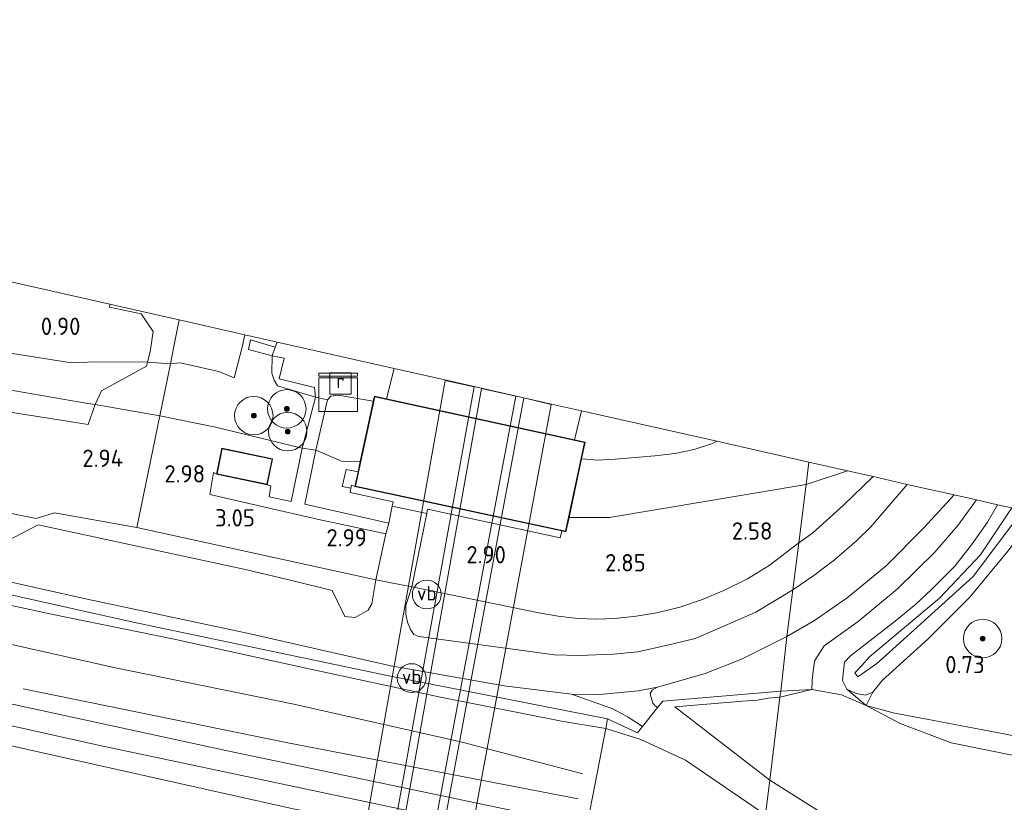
# Model space of a CAD drawing. Extents: x 126429 to 133038, y 413091 to 414846.
# Tile 156 of 256: x 129047 to 129149, y 413970 to 414051. Entities that reach past the tile are written whole.
import ezdxf
from ezdxf.enums import TextEntityAlignment as Align
from ezdxf.lldxf.tags import DXFTag

# ---------------------------------------------------------------- set-up
doc = ezdxf.new("R2010")
doc.units = 0
for name, color, linetype, lineweight in [('B-ME-BC-BETONVORM-GV', 50, 'Continuous', 18), ('B-ME-GR-BOOM-S', 90, 'Continuous', 25), ('B-ME-GR-GRAS-GV', 60, 'Continuous', 13), ('B-ME-GW-TALUD_KRUIN-G', 90, 'Continuous', 18), ('B-ME-GW-TALUD_TEEN-G', 90, 'Continuous', 18), ('B-ME-IE-MEUBILAIR_WEGMEUBILAIR-S', 7, 'Continuous', 25), ('B-ME-IE-TERREINAFSCHEIDING_DOORGANG-G', 210, 'Continuous', 18), ('B-ME-IE-TERREINAFSCHEIDING_KUNSTMATIG_HEKWERK-G', 20, 'IE-TERREINAFSCHEIDING-KUNSTMATIG', 18), ('B-ME-KG-GRENS_OPNAME-G', 210, 'KG-OPNAME', 18), ('B-ME-KG-KADASTRAAL_DAKRAND-G', 170, 'Continuous', 18), ('B-ME-KW-KUNSTWERK_DUIKER-GV', 170, 'Continuous', 18), ('B-ME-OG-BEBOUWING_NUTSGEBOUW-GV', 7, 'Continuous', 18), ('B-ME-OG-BEBOUWING_TRAP-GV', 7, 'Continuous', 18), ('B-ME-OG-BREUKLIJN-G', 7, 'Continuous', 18), ('B-ME-OG-HOOGTELIJN-G', 7, 'Continuous', 18), ('B-ME-OG-HOOGTEPUNT-S', 7, 'Continuous', 25), ('B-ME-OG-TERREIN_GROEN-GV', 7, 'Continuous', 18), ('B-ME-OG-TERREIN_GROEN_TUIN-GV', 7, 'Continuous', 18), ('B-ME-OG-WATER_SLOOT-G', 120, 'Continuous', 18), ('B-ME-OG-WATER_SLOOT-GV', 120, 'Continuous', 18), ('B-ME-RI-GWA_RIOOLPUT-S', 30, 'Continuous', 25), ('B-ME-VH-ONVERHARD-GV', 252, 'Continuous', 18), ('B-ME-VH-VERHARDING_BETON-GV', 252, 'Continuous', 18), ('B-ME-VH-VERHARDING_STRAATBAKSTEEN-GV', 252, 'Continuous', 18), ('B-ME-VH-VERHARDING_TEGEL-GV', 252, 'Continuous', 18), ('B-ME-VW-VERKEERSTEKEN_DRAAGCONSTRUCTIE-S', 7, 'Continuous', 25), ('B-ME-WH-WINTERBED-G', 150, 'WH-WINTERBED', 18)]:
    doc.layers.add(name, color=color, linetype=linetype, lineweight=lineweight)
doc.styles.add('NLCS-ISO', font='NLCS-ISO.ttf')
doc.styles.add('NLCS-ISO-ANNOTATIVE-T18', font='NLCS-ISO.ttf', dxfattribs={"height": 1.8})
doc.styles.get("Standard").update_dxf_attribs({"font": 'arial.ttf'})
doc.linetypes.add('IE-TERREINAFSCHEIDING-KUNSTMATIG', pattern='A,4,[82,NLCS.SHX,S=0.75,R=90,X=0,Y=0],4,-2', length=10)
tags = doc.linetypes.add('KG-OPNAME', pattern='A,5.5,-2,["O",Standard,S=1.8,R=0,X=-0.5,Y=-0.9],-2,5.5,-2,[5,NLCS.SHX,S=0.75,R=0,X=0,Y=0],-2', length=19).pattern_tags.tags
tags[6] = DXFTag(74, 10)
tags = doc.linetypes.add('WH-WINTERBED', pattern='A,6,-3.5,["WB",Standard,S=1.8,R=0,X=-1.5,Y=-0.9],-3.5,6,-3.5,6,-3.5,6,-3.5,6,-3.5', length=51).pattern_tags.tags
tags[6] = DXFTag(74, 10)

# ---------------------------------------------------------------- blocks, each defined once
blk = doc.blocks.new('SAL-HOOGTELABEL-SO')
at = {"color": 0, "linetype": 'ByBlock', "lineweight": -2, "style": 'NLCS-ISO-ANNOTATIVE-T18'}
blk.add_attdef('HOOGTE', text='', height=1.8, dxfattribs=at).set_placement((2.79, 0), align=Align.RIGHT)
blk = doc.blocks.new('SGR-BOOM_01-SO')
at = {"linetype": 'ByBlock', "lineweight": 18}
h = blk.add_hatch(color=0, dxfattribs=at)
h.dxf.hatch_style = 1
edge = h.paths.add_edge_path()
edge.add_arc((0, 0), 0.25, 0, 360)
at = {"color": 0, "linetype": 'ByBlock', "lineweight": 18}
for radius in [2, 0.25]:
    blk.add_circle((0, 0), radius, dxfattribs=at)
blk = doc.blocks.new('SKL-DATA_KAST-SO')
at = {"color": 0, "linetype": 'ByBlock', "lineweight": 18}
for points in [[(-2, 2), (2, 2), (2, 1.68), (-2, 1.68)], [(-2, 1.52), (2, 1.52), (2, -2), (-2, -2)]]:
    blk.add_lwpolyline(points, close=True, dxfattribs=at)
blk = doc.blocks.new('SRI-PUT_INSPECTIEPUT_RIOOLPUT-SO')
at = {"color": 0, "linetype": 'ByBlock', "lineweight": 18}
blk.add_lwpolyline([(-1.12, -1.12), (1.12, -1.12), (1.12, 1.12), (-1.12, 1.12)], close=True, dxfattribs=at)
at = {"color": 0, "linetype": 'ByBlock', "lineweight": 18, "style": 'NLCS-ISO'}
blk.add_text('r', height=1.5, dxfattribs=at).set_placement((0, 0.28), align=Align.MIDDLE_CENTER)
blk = doc.blocks.new('SIE-WEG_PAAL_VERKEERSBORD-SO')
at = {"color": 0, "linetype": 'ByBlock', "lineweight": 18}
blk.add_circle((0, 0), 1.5, dxfattribs=at)
at = {"color": 0, "linetype": 'ByBlock', "lineweight": 18, "style": 'NLCS-ISO'}
blk.add_text('vb', height=1.5, dxfattribs=at).set_placement((0, 0.13), align=Align.MIDDLE_CENTER)

msp = doc.modelspace()

# ---------------------------------------------------------------- linework, layer by layer
at = {"layer": 'B-ME-BC-BETONVORM-GV'}
msp.add_polyline3d([(129081.502, 414002.723, 3.212), (129103.018, 413998.107, 2.888), (129102.833, 413997.379, 3.071), (129089.055, 414000.339, 3.084), (129088.966, 413999.904, 3.074), (129085.376, 414000.658, 3.121), (129085.462, 414001.114, 3.121), (129080.991, 414002.105, 3.121), (129081.092, 414002.527, 3.121), (129081.136, 414002.835, 3.121)], close=True, dxfattribs=at)
at = {"layer": 'B-ME-GR-GRAS-GV'}
for points in [[(129062.665, 414017.261, 1.334), (129062.312, 414015.478, 1.634), (129059.948, 414015.628, 1.53), (129060.206, 414016.705, 1.386), (129060.537, 414018.815, 1.249), (129059.285, 414020.665, 1.249), (129055.989, 414021.366, 1.211), (129056.025, 414021.65, 1.207), (129061.227, 414020.476, 1.354), (129063.234, 414020.022, 1.228)], [(129069.788, 414017.18, 1.171), (129068.961, 414014.02, 1.334), (129067.351, 414014.661, 1.471), (129063.325, 414015.563, 1.646), (129062.312, 414015.478, 1.634), (129062.665, 414017.261, 1.334), (129063.234, 414020.022, 1.228), (129070.051, 414018.484, 1.147)], [(129070.051, 414018.484, 1.147), (129073.406, 414017.727, -0.093), (129073.201, 414017.19, -0.093), (129070.65, 414017.959, 1.034), (129070.438, 414016.967, 1.096), (129072.914, 414016.308, -0.092), (129072.866, 414014.484, -0.004), (129073.109, 414013.779, 0.009), (129073.465, 414013.189, 0.009), (129077.408, 414011.999, -0.004), (129076.034, 414006.705, 3.059), (129067.011, 414008.865, 2.986), (129061.233, 414010.053, 2.984), (129062.312, 414015.478, 1.634), (129063.325, 414015.563, 1.646), (129067.351, 414014.661, 1.471), (129068.961, 414014.02, 1.334), (129069.788, 414017.18, 1.171)], [(129077.294, 414013.015, -0.104), (129077.408, 414011.999, -0.004), (129073.465, 414013.189, 0.009), (129073.109, 414013.779, 0.009), (129072.866, 414014.484, -0.004), (129072.914, 414016.308, -0.092), (129074.134, 414016.04, -0.104), (129073.621, 414013.896, -0.117)], [(129034.247, 414012.254, 3.088), (129053.751, 414009.153, 2.999), (129054.503, 414011.219, 2.849), (129061.233, 414010.053, 2.984), (129058.828, 413998.451, 2.996), (129050.262, 413999.988, 2.841), (129048.372, 413999.396, 2.863), (129009.864, 414007.134, 2.971), (129011.56, 414014.576, 2.925), (129013.743, 414015.374, 2.819)], [(129062.312, 414015.478, 1.634), (129061.233, 414010.053, 2.984), (129054.503, 414011.219, 2.849), (129055.168, 414012.669, 2.474), (129059.849, 414015.211, 1.586), (129059.948, 414015.628, 1.53)], [(129083.261, 414010.879, 0.056), (129082.057, 414005.296, 3.182), (129080.097, 414005.336, 2.934), (129077.425, 414006.496, 3.121), (129078.64, 414011.709, -0.004), (129079.008, 414012.112, -0.017), (129079.759, 414012.207, -0.042), (129083.412, 414011.578, -0.098)], [(129076.034, 414006.705, 3.059), (129074.878, 414001.151, 3.109), (129072.597, 414001.652, 3.109), (129072.773, 414002.769, 3.109), (129072.374, 414002.881, 3.108), (129072.94, 414005.592, 3.108), (129067.671, 414006.693, 3.108), (129067.105, 414003.982, 3.1085), (129066.784, 414004.166, 3.046), (129066.408, 414001.863, 3.009), (129077.575, 413999.323, 3.034), (129084.716, 413997.798, 3.034), (129083.681, 413993.019, 2.896), (129058.828, 413998.451, 2.996), (129061.233, 414010.053, 2.984), (129067.011, 414008.865, 2.986)], [(129104.904, 413963.889, 6.486), (129104.805, 413963.405, 6.329), (129075.069, 413969.212, 6.135), (129038.442, 413977.398, 6.242), (129018.051, 413982.019, 6.135), (128997.961, 413985.822, 5.99), (128959.862, 413993.602, 6.209), (128926.09, 414001.103, 6.263), (128916.202, 414003.289, 6.334), (128916.335, 414004.098, 6.471), (128917.157, 414008.17, 6.521), (128941.42, 414003.478, 6.327), (128965.87, 413998.262, 6.002), (128992.554, 413991.737, 6.203), (129018.259, 413985.909, 6.104), (129043.127, 413980.664, 6.206), (129068.065, 413975.283, 6.096), (129105.628, 413967.42, 6.479), (129105.482, 413966.711, 6.575), (129105.172, 413965.194, 6.527)], [(129009.864, 414007.134, 2.971), (129048.372, 413999.396, 2.863), (129050.262, 413999.988, 2.841), (129058.828, 413998.451, 2.996), (129083.681, 413993.019, 2.896), (129083.272, 413990.499, 2.821), (129082.888, 413989.848, 2.834), (129081.525, 413989.1, 2.809), (129080.453, 413989.186, 2.821), (129079.141, 413991.891, 2.696), (129075.217, 413992.873, 2.621), (129070.278, 413994.055, 2.659), (129048.585, 413998.717, 2.634), (129044.415, 413996.577, 2.684), (129030.488, 413999.775, 2.821), (129006.309, 414005.062, 3.009), (129005.645, 414005.209, 3.023), (129004.031, 414006.792, 3.069), (129004.58, 414008.527, 2.994), (129008.446, 414007.715, 2.982)], [(129082.057, 414005.296, 3.182), (129081.829, 414004.242, 3.194), (129080.592, 414004.473, 3.121), (129080.168, 414002.716, 3.121), (129081.092, 414002.527, 3.121), (129080.991, 414002.105, 3.121), (129085.462, 414001.114, 3.121), (129085.376, 414000.658, 3.121), (129085.041, 413998.902, 3.121), (129076.281, 414000.862, 3.121), (129077.425, 414006.496, 3.121), (129080.097, 414005.336, 2.934)], [(129129.107, 413997.9, 2.24), (129127.658, 413996.848, 2.288), (129128.4, 414002.905, 2.28), (129132.697, 414004.342, 2.09), (129135.369, 414003.739, 2.039), (129132.274, 414000.733, 2.142)], [(129128.4, 414002.905, 2.28), (129127.658, 413996.848, 2.288), (129124.558, 413994.511, 2.559), (129122.322, 413993.125, 2.602), (129119.839, 413991.895, 2.678), (129117.547, 413990.944, 2.722), (129115.273, 413990.157, 2.748), (129112.88, 413989.57, 2.774), (129110.75, 413989.238, 2.806), (129108.534, 413988.985, 2.854), (129106.643, 413988.909, 2.898), (129104.678, 413989.005, 2.948), (129102.631, 413989.228, 2.962), (129100.621, 413989.565, 2.976), (129087.421, 413992.287, 2.909), (129088.966, 413999.904, 3.074), (129089.055, 414000.339, 3.084), (129102.833, 413997.379, 3.071), (129103.018, 413998.107, 2.888), (129103.442, 413998.016, 2.882), (129103.767, 413999.481, 2.882), (129107.957, 413999.485, 2.876)], [(129129.203, 413993.458, 2.484), (129127.023, 413991.955, 2.546), (129127.658, 413996.848, 2.288), (129129.107, 413997.9, 2.24), (129132.274, 414000.733, 2.142), (129135.369, 414003.739, 2.039), (129138.931, 414002.934, 2.239), (129135.147, 413998.524, 2.409), (129133.673, 413997.093, 2.434), (129131.371, 413995.099, 2.446)], [(129129.015, 413981.61, 2.07), (129125.769, 413981.436, 2.327), (129126.396, 413987.105, 2.643), (129129.281, 413988.795, 2.68), (129132.687, 413991.148, 2.593), (129136.748, 413994.461, 2.48), (129140.658, 413998.411, 2.343), (129143.808, 414001.834, 2.13), (129146.112, 414001.314, 2.043), (129144.187, 413998.65, 2.236), (129141.798, 413995.901, 2.316), (129137.906, 413992.074, 2.275), (129133.832, 413988.694, 2.251), (129130.287, 413986.135, 2.347), (129129.308, 413984.622, 2.331), (129129.162, 413983.818, 2.323), (129129.097, 413983.216, 2.308), (129129.026, 413982.56, 2.225)], [(129132.645, 413981.632, 0.979), (129134.671, 413979.941, 1.212), (129132.095, 413981.066, 1.382), (129129.015, 413981.61, 2.07), (129129.026, 413982.56, 2.225), (129129.097, 413983.216, 2.308), (129129.162, 413983.818, 2.323), (129129.308, 413984.622, 2.331), (129130.287, 413986.135, 2.347), (129133.832, 413988.694, 2.251), (129137.906, 413992.074, 2.275), (129141.798, 413995.901, 2.316), (129144.187, 413998.65, 2.236), (129146.112, 414001.314, 2.043), (129148.313, 414000.817, 0.927), (129147.281, 413999, 0.955), (129145.603, 413996.651, 0.963), (129143.855, 413994.429, 0.963), (129141.44, 413992, 0.967), (129139.804, 413990.486, 0.971), (129137.653, 413988.729, 0.971), (129134.706, 413986.414, 0.971), (129133.036, 413985.102, 0.971), (129132.401, 413984.451, 0.975), (129132.3, 413983.559, 0.979), (129132.202, 413982.535, 0.979)], [(129123.173, 413989.634, 2.659), (129119.377, 413987.996, 2.684), (129116.864, 413986.924, 2.746), (129114.464, 413986.308, 2.759), (129110.913, 413985.538, 2.784), (129108.363, 413985.274, 2.796), (129104.797, 413985.153, 2.746), (129102.256, 413985.208, 2.759), (129095.884, 413986.064, 2.734), (129088.154, 413987.118, 2.834), (129087.64, 413987.343, 2.809), (129087.273, 413987.843, 2.809), (129086.973, 413988.604, 2.846), (129086.809, 413989.435, 2.809), (129086.804, 413990.347, 2.784), (129087.421, 413992.287, 2.909), (129100.621, 413989.565, 2.976), (129102.631, 413989.228, 2.962), (129104.678, 413989.005, 2.948), (129106.643, 413988.909, 2.898), (129108.534, 413988.985, 2.854), (129110.75, 413989.238, 2.806), (129112.88, 413989.57, 2.774), (129115.273, 413990.157, 2.748), (129117.547, 413990.944, 2.722), (129119.839, 413991.895, 2.678), (129122.322, 413993.125, 2.602), (129124.558, 413994.511, 2.559), (129127.658, 413996.848, 2.288), (129127.023, 413991.955, 2.546)], [(129113.502, 413980.402, 3.091), (129112.973, 413979.732, 3.041), (129112.693, 413979.937, 3.03), (129112.487, 413980.175, 2.98), (129112.267, 413980.892, 2.93), (129112.208, 413981.233, 2.905), (129112.389, 413981.553, 2.868), (129112.946, 413981.864, 2.905), (129117.917, 413983.268, 2.843), (129121.635, 413984.722, 2.805), (129126.396, 413987.105, 2.643), (129125.769, 413981.436, 2.327)], [(129114.762, 413979.822, 3.247), (129124.635, 413972.182, 4.511), (129124.574, 413971.682, 4.507), (129124.194, 413968.58, 4.705), (129115.882, 413974.279, 3.505), (129111.235, 413976.408, 3.28), (129107.604, 413977.558, 3.279), (129107.758, 413978.55, 3.154), (129110.889, 413977.091, 3.284), (129111.413, 413977.755, 3.124), (129112.973, 413979.732, 3.041), (129113.502, 413980.402, 3.091), (129125.769, 413981.436, 2.327), (129125.69, 413980.796, 2.373), (129124.48, 413980.693, 2.679), (129123.352, 413980.486, 2.855), (129121.789, 413980.398, 3.033), (129120.578, 413980.294, 3.075)], [(129129.015, 413981.61, 2.07), (129125.69, 413980.796, 2.373), (129125.769, 413981.436, 2.327)], [(129133.607, 413981.178, 0.971), (129134.582, 413981.036, 0.955), (129135.341, 413981.324, 0.943), (129134.671, 413979.941, 1.212), (129132.645, 413981.632, 0.979)], [(129125.69, 413980.796, 2.373), (129124.635, 413972.182, 4.511), (129114.762, 413979.822, 3.247), (129120.578, 413980.294, 3.075), (129121.789, 413980.398, 3.033), (129123.352, 413980.486, 2.855), (129124.48, 413980.693, 2.679)], [(129374.647, 413933.818, 1.37), (129374.298, 413932.081, 1.417), (129339.747, 413938.75, 1.382), (129304.127, 413945.347, 1.172), (129273.868, 413951.219, 1.212), (129244.287, 413955.922, 1.252), (129218.699, 413960.861, 1.193), (129192.823, 413966.368, 1.133), (129168.197, 413971.075, 1.173), (129143.49, 413976.056, 1.212), (129138.203, 413978.059, 1.157), (129134.671, 413979.941, 1.212), (129137.444, 413979.172, 1.105), (129140.95, 413978.514, 1.014), (129148.954, 413977.001, 1.153), (129164.496, 413973.922, 1.006), (129181.751, 413970.61, 0.919), (129199.474, 413967.243, 1.062), (129208.733, 413965.451, 1.093), (129231.003, 413961.235, 1.121), (129259.562, 413955.683, 1.113), (129287.677, 413950.326, 1.097), (129315.89, 413944.927, 1.101), (129343.637, 413939.666, 1.283)], [(129124.194, 413968.58, 4.705), (129123.599, 413963.727, 6.394), (129105.628, 413967.42, 6.479), (129106.482, 413971.822, 5.154), (129107.604, 413977.558, 3.279), (129111.235, 413976.408, 3.28), (129115.882, 413974.279, 3.505)]]:
    msp.add_polyline3d(points, close=True, dxfattribs=at)
for points in [[(129149.571, 413996.187, 0.876), (129145.435, 413991.195, 0.876), (129141.1, 413986.865, 0.975), (129136.313, 413982.544, 0.931), (129135.341, 413981.324, 0.943), (129134.582, 413981.036, 0.955), (129133.607, 413981.178, 0.971), (129132.645, 413981.632, 0.979), (129132.202, 413982.535, 0.979), (129132.3, 413983.559, 0.979), (129132.401, 413984.451, 0.975), (129133.036, 413985.102, 0.971), (129134.706, 413986.414, 0.971), (129137.653, 413988.729, 0.971), (129139.804, 413990.486, 0.971), (129141.44, 413992, 0.967), (129143.855, 413994.429, 0.963), (129145.603, 413996.651, 0.963), (129147.281, 413999, 0.955), (129148.313, 414000.817, 0.927), (129149.798, 414000.482, 0.025), (129146.534, 413995.623, 0.025), (129142.272, 413991.088, 0.025), (129135.014, 413985.019, 0.118), (129134.188, 413984.119, 0.239), (129133.483, 413983.325, 0.251), (129133.781, 413982.933, 0.243), (129135.774, 413984.302, 0.251), (129136.365, 413984.827, 0.168), (129145.791, 413993.361, 0.041), (129150.939, 414000.224, 0.041)], [(129208.733, 413965.451, 1.093), (129199.474, 413967.243, 1.062), (129181.751, 413970.61, 0.919), (129164.496, 413973.922, 1.006), (129148.954, 413977.001, 1.153), (129140.95, 413978.514, 1.014), (129137.444, 413979.172, 1.105), (129134.671, 413979.941, 1.212), (129135.341, 413981.324, 0.943), (129136.313, 413982.544, 0.931), (129141.1, 413986.865, 0.975), (129145.435, 413991.195, 0.876), (129149.571, 413996.187, 0.876), (129152.237, 413999.931, 0.868), (129164.433, 413997.178, 0.899), (129184.133, 413993.89, 0.931), (129197.809, 413991.607, 1.422), (129197.731, 413991.072, 1.414), (129200.217, 413990.584, 1.437), (129200.281, 413991.195, 1.445), (129232.921, 413985.747, 1.006)], [(129027.387, 413995.527, 3.181), (129058.463, 413988.613, 3.22), (129085.017, 413983.032, 3.226), (129107.758, 413978.55, 3.154), (129107.604, 413977.558, 3.279), (129102.963, 413978.32, 3.304), (129090.395, 413980.808, 3.266), (129076.572, 413983.801, 3.166), (129062.726, 413986.84, 3.091), (129049.953, 413989.452, 3.066), (129035.799, 413992.478, 3.154)], [(129038.761, 413994.322, 2.88), (129053.669, 413990.992, 2.843), (129070.309, 413987.455, 2.855), (129085.239, 413984.079, 2.993), (129097.029, 413981.998, 2.943), (129104.018, 413981.111, 2.93), (129108.317, 413979.585, 2.999), (129109.893, 413978.727, 2.999), (129111.413, 413977.755, 3.124), (129110.889, 413977.091, 3.284), (129107.758, 413978.55, 3.154), (129085.017, 413983.032, 3.226), (129058.463, 413988.613, 3.22), (129027.387, 413995.527, 3.181)], [(129035.799, 413992.478, 3.154), (129049.953, 413989.452, 3.066), (129062.726, 413986.84, 3.091), (129076.572, 413983.801, 3.166), (129090.395, 413980.808, 3.266), (129102.963, 413978.32, 3.304), (129107.604, 413977.558, 3.279), (129106.482, 413971.822, 5.154), (129105.628, 413967.42, 6.479), (129068.065, 413975.283, 6.096), (129043.127, 413980.664, 6.206)], [(129208.581, 413947.242, 6.319), (129175.618, 413953.643, 6.279), (129149.305, 413959.036, 6.299), (129144.266, 413960.523, 6.338), (129140.67, 413962.042, 6.322), (129137.232, 413964.239, 6.216), (129124.635, 413972.182, 4.511), (129125.69, 413980.796, 2.373), (129129.015, 413981.61, 2.07), (129132.095, 413981.066, 1.382), (129134.671, 413979.941, 1.212), (129138.203, 413978.059, 1.157), (129143.49, 413976.056, 1.212), (129168.197, 413971.075, 1.173), (129192.823, 413966.368, 1.133), (129218.699, 413960.861, 1.193)], [(129038.442, 413977.398, 6.242), (129075.069, 413969.212, 6.135), (129104.805, 413963.405, 6.329), (129104.498, 413961.172, 5.891), (129102.814, 413951.924, 3.391), (129102.27, 413949.108, 2.566), (129091.959, 413951.606, 2.789), (129077.567, 413954.791, 2.63), (129066.247, 413956.821, 2.569), (129058.21, 413958.465, 2.636), (129047.35, 413960.544, 2.489), (129037.246, 413963.315, 2.597)], [(129223.482, 413940.215, 6.316), (129203.661, 413944.088, 6.241), (129188.089, 413947.038, 6.266), (129173.143, 413949.988, 6.166), (129157.673, 413952.847, 6.229), (129142.682, 413955.717, 6.329), (129130.197, 413958.303, 6.341), (129123.104, 413959.702, 6.348), (129123.143, 413960.004, 6.37), (129123.505, 413962.953, 6.366), (129123.599, 413963.727, 6.394), (129134.825, 413961.225, 6.232), (129124.194, 413968.58, 4.705), (129124.574, 413971.682, 4.507), (129124.635, 413972.182, 4.511), (129137.232, 413964.239, 6.216), (129140.67, 413962.042, 6.322), (129144.266, 413960.523, 6.338), (129149.305, 413959.036, 6.299), (129175.618, 413953.643, 6.279), (129208.581, 413947.242, 6.319)]]:
    msp.add_polyline3d(points, dxfattribs=at)
at = {"layer": 'B-ME-GW-TALUD_KRUIN-G'}
for points in [[(128819.564, 414030.583, 6.334), (128824.59, 414028.917, 6.441), (128847.899, 414023.494, 6.282), (128868.135, 414018.893, 6.217), (128888.417, 414014.316, 6.276), (128917.157, 414008.17, 6.521), (128941.42, 414003.478, 6.327), (128965.87, 413998.262, 6.002), (128992.554, 413991.737, 6.203), (129018.259, 413985.909, 6.104), (129043.127, 413980.664, 6.206), (129068.065, 413975.283, 6.096), (129105.628, 413967.42, 6.479), (129123.599, 413963.727, 6.394)], [(129122.984, 413958.701, 6.303), (129110.109, 413961.776, 6.201), (129104.805, 413963.405, 6.329), (129075.069, 413969.212, 6.135), (129038.442, 413977.398, 6.242), (129018.051, 413982.019, 6.135), (128997.961, 413985.822, 5.99), (128959.862, 413993.602, 6.209), (128926.09, 414001.103, 6.263), (128916.202, 414003.289, 6.334), (128886.069, 414009.701, 6.102), (128864.976, 414014.147, 6.195), (128844.327, 414018.733, 6.326), (128816.989, 414023.72, 6.25)], [(129007.775, 414018.279, 3.194), (129011.059, 414018.172, 2.973), (129011.643, 414018.153, 3.036), (129012.546, 414018.138, 2.812), (129022.333, 414016.494, 3.036), (129042.338, 414013.302, 3.01), (129053.515, 414011.388, 2.862), (129054.503, 414011.219, 2.849), (129061.233, 414010.053, 2.984), (129067.011, 414008.865, 2.986), (129076.034, 414006.705, 3.059)], [(129068.961, 414014.02, 1.334), (129069.788, 414017.18, 1.171), (129070.051, 414018.484, 1.147)], [(129077.425, 414006.496, 3.121), (129080.097, 414005.336, 2.934), (129082.057, 414005.296, 3.182)], [(129132.697, 414004.342, 2.09), (129128.4, 414002.905, 2.28)], [(129103.767, 413999.481, 2.882), (129107.957, 413999.485, 2.876), (129128.4, 414002.905, 2.28)], [(129146.112, 414001.314, 2.043), (129144.187, 413998.65, 2.236), (129141.798, 413995.901, 2.316), (129137.906, 413992.074, 2.275), (129133.832, 413988.694, 2.251), (129130.287, 413986.135, 2.347), (129129.308, 413984.622, 2.331), (129129.162, 413983.818, 2.323), (129129.097, 413983.216, 2.308), (129129.026, 413982.56, 2.225), (129129.015, 413981.61, 2.07)], [(129114.762, 413979.822, 3.247), (129124.635, 413972.182, 4.511)], [(129124.635, 413972.182, 4.511), (129137.232, 413964.239, 6.216), (129140.67, 413962.042, 6.322), (129144.266, 413960.523, 6.338), (129149.305, 413959.036, 6.299), (129175.618, 413953.643, 6.279), (129208.581, 413947.242, 6.319), (129243.807, 413940.695, 6.342), (129275.777, 413934.751, 6.259), (129307.776, 413929.454, 6.18), (129310.267, 413928.937, 6.188), (129339.058, 413923.24, 6.378), (129362.091, 413919.42, 6.255), (129372.044, 413917.6962, 6.273), (129403.1707, 413912.3051, 6.331), (129435.545, 413906.698, 6.39), (129467.682, 413900.943, 6.362), (129500.018, 413895.659, 6.303), (129512.215, 413893.506, 6.319)]]:
    msp.add_polyline3d(points, dxfattribs=at)
at = {"layer": 'B-ME-GW-TALUD_TEEN-G'}
for points in [[(129068.961, 414014.02, 1.334), (129067.351, 414014.661, 1.471), (129063.325, 414015.563, 1.646), (129062.312, 414015.478, 1.634), (129059.948, 414015.628, 1.53), (129054.541, 414015.655, 1.396), (129052.046, 414015.562, 1.159), (129039.516, 414017.526, 1.084), (129025.309, 414019.697, 1.034), (129012.24, 414022.273, 0.759), (129011.682, 414022.304, 0.771), (129011.39, 414019.329, 0.934), (129008.143, 414019.86, 0.875)], [(129124.194, 413968.58, 4.705), (129115.882, 413974.279, 3.505), (129111.235, 413976.408, 3.28), (129107.604, 413977.558, 3.279), (129102.963, 413978.32, 3.304), (129090.395, 413980.808, 3.266), (129076.572, 413983.801, 3.166), (129062.726, 413986.84, 3.091), (129049.953, 413989.452, 3.066), (129035.799, 413992.478, 3.154), (129023.013, 413995.397, 3.191), (129010.628, 413997.919, 3.316), (128999.84, 413999.937, 3.429), (128988.674, 414002.363, 3.691), (128977.27, 414004.583, 3.954), (128963.107, 414007.29, 4.241), (128950.357, 414009.742, 4.529), (128940.537, 414011.822, 4.904), (128930.254, 414015.381, 5.141), (128922.951, 414017.793, 5.216), (128919.609, 414018.777, 5.209)], [(129073.201, 414017.19, -0.093), (129073.406, 414017.727, -0.093)], [(129077.408, 414011.999, -0.004), (129073.465, 414013.189, 0.009), (129073.109, 414013.779, 0.009), (129072.866, 414014.484, -0.004), (129072.914, 414016.308, -0.092)], [(129083.412, 414011.578, -0.098), (129079.759, 414012.207, -0.042), (129079.008, 414012.112, -0.017), (129078.64, 414011.709, -0.004)], [(129119.115, 414007.408, -0.012), (129118.571, 414007.152, -0.012), (129116.767, 414006.572, -0.018), (129114.745, 414006.157, -0.028), (129112.692, 414005.886, -0.028), (129110.626, 414005.711, -0.018), (129108.563, 414005.56, -0.002), (129106.739, 414005.453, 0.008), (129105.06, 414005.588, 0.016)], [(129129.015, 413981.61, 2.07), (129125.69, 413980.796, 2.373)], [(129134.671, 413979.941, 1.212), (129132.645, 413981.632, 0.979)], [(129125.69, 413980.796, 2.373), (129124.48, 413980.693, 2.679), (129123.352, 413980.486, 2.855), (129121.789, 413980.398, 3.033), (129120.578, 413980.294, 3.075), (129114.762, 413979.822, 3.247)], [(129134.671, 413979.941, 1.212), (129138.203, 413978.059, 1.157), (129143.49, 413976.056, 1.212), (129168.197, 413971.075, 1.173), (129192.823, 413966.368, 1.133), (129218.699, 413960.861, 1.193), (129244.287, 413955.922, 1.252), (129273.868, 413951.219, 1.212), (129304.127, 413945.347, 1.172), (129339.747, 413938.75, 1.382), (129374.298, 413932.081, 1.417), (129410.629, 413926.159, 1.327), (129447.901, 413920.239, 1.414), (129483.535, 413914.146, 1.319), (129514.099, 413909.062, 1.339)]]:
    msp.add_polyline3d(points, dxfattribs=at)
at = {"layer": 'B-ME-IE-TERREINAFSCHEIDING_DOORGANG-G'}
for points in [[(129060.206, 414016.705, 1.386), (129060.537, 414018.815, 1.249)], [(129087.421, 413992.287, 2.909), (129083.681, 413993.019, 2.896)], [(129110.889, 413977.091, 3.284), (129111.413, 413977.755, 3.124), (129112.973, 413979.732, 3.041), (129113.502, 413980.402, 3.091)]]:
    msp.add_polyline3d(points, dxfattribs=at)
at = {"layer": 'B-ME-IE-TERREINAFSCHEIDING_KUNSTMATIG_HEKWERK-G'}
for points in [[(129060.537, 414018.815, 1.249), (129059.285, 414020.665, 1.249), (129055.989, 414021.366, 1.211), (129056.025, 414021.65, 1.207)], [(129058.828, 413998.451, 2.996), (129061.233, 414010.053, 2.984), (129062.312, 414015.478, 1.634), (129062.665, 414017.261, 1.334), (129063.234, 414020.022, 1.228)], [(128919.609, 414018.777, 5.209), (128941.224, 414014.201, 5.048), (128966.765, 414008.433, 4.101), (128995.482, 414002.42, 3.52), (129027.387, 413995.527, 3.181), (129058.463, 413988.613, 3.22), (129085.017, 413983.032, 3.226), (129107.758, 413978.55, 3.154)], [(129053.751, 414009.153, 2.999), (129054.503, 414011.219, 2.849), (129055.168, 414012.669, 2.474), (129059.849, 414015.211, 1.586), (129059.948, 414015.628, 1.53), (129060.206, 414016.705, 1.386)], [(129053.751, 414009.153, 2.999), (129034.247, 414012.254, 3.088), (129013.743, 414015.374, 2.819), (129011.56, 414014.576, 2.925), (129009.864, 414007.134, 2.971), (129048.372, 413999.396, 2.863), (129050.262, 413999.988, 2.841), (129058.828, 413998.451, 2.996), (129083.681, 413993.019, 2.896)], [(129135.369, 414003.739, 2.039), (129132.274, 414000.733, 2.142), (129129.107, 413997.9, 2.24), (129127.658, 413996.848, 2.288)], [(129152.237, 413999.931, 0.868), (129149.571, 413996.187, 0.876), (129145.435, 413991.195, 0.876), (129141.1, 413986.865, 0.975), (129136.313, 413982.544, 0.931), (129135.341, 413981.324, 0.943)], [(129087.421, 413992.287, 2.909), (129100.621, 413989.565, 2.976), (129102.631, 413989.228, 2.962), (129104.678, 413989.005, 2.948), (129106.643, 413988.909, 2.898), (129108.534, 413988.985, 2.854), (129110.75, 413989.238, 2.806), (129112.88, 413989.57, 2.774), (129115.273, 413990.157, 2.748), (129117.547, 413990.944, 2.722), (129119.839, 413991.895, 2.678), (129122.322, 413993.125, 2.602), (129124.558, 413994.511, 2.559), (129127.658, 413996.848, 2.288)], [(129113.502, 413980.402, 3.091), (129125.769, 413981.436, 2.327)], [(129125.769, 413981.436, 2.327), (129129.015, 413981.61, 2.07), (129132.095, 413981.066, 1.382), (129134.671, 413979.941, 1.212)], [(129134.671, 413979.941, 1.212), (129135.341, 413981.324, 0.943)], [(129514.286, 413910.602, 1.295), (129481.28, 413916.144, 1.311), (129457.726, 413919.961, 1.307), (129429.911, 413924.526, 1.41), (129407.075, 413928.361, 1.291), (129374.647, 413933.818, 1.37), (129343.637, 413939.666, 1.283), (129315.89, 413944.927, 1.101), (129287.677, 413950.326, 1.097), (129259.562, 413955.683, 1.113), (129231.003, 413961.235, 1.121), (129208.733, 413965.451, 1.093), (129199.474, 413967.243, 1.062), (129181.751, 413970.61, 0.919), (129164.496, 413973.922, 1.006), (129148.954, 413977.001, 1.153), (129140.95, 413978.514, 1.014), (129137.444, 413979.172, 1.105), (129134.671, 413979.941, 1.212)], [(129105.628, 413967.42, 6.479), (129106.482, 413971.822, 5.154), (129107.604, 413977.558, 3.279), (129107.758, 413978.55, 3.154), (129110.889, 413977.091, 3.284)]]:
    msp.add_polyline3d(points, dxfattribs=at)
at = {"layer": 'B-ME-KG-GRENS_OPNAME-G'}
for points in [[(128924.965, 414051.235, 4.353), (128928.73, 414050.385, 4.348), (128930.265, 414050.039, 4.261), (128940.557, 414047.715, -0.637), (129005.342, 414033.09, -0.637), (129011.936, 414031.603, 0.631), (129056.025, 414021.65, 1.207), (129061.227, 414020.476, 1.354), (129063.234, 414020.022, 1.228), (129070.051, 414018.484, 1.147), (129073.406, 414017.727, -0.093), (129085.576, 414014.979, -0.003), (129090.857, 414013.787, 0.036), (129101.946, 414011.284, 0.017), (129105.065, 414010.58, 0.012), (129119.115, 414007.408, -0.012), (129128.694, 414005.246, 1.524)], [(129128.694, 414005.246, 1.524), (129132.697, 414004.342, 2.09), (129135.369, 414003.739, 2.039), (129138.931, 414002.934, 2.239), (129143.808, 414001.834, 2.13), (129146.112, 414001.314, 2.043), (129148.313, 414000.817, 0.927), (129149.798, 414000.482, 0.025), (129150.939, 414000.224, 0.041), (129152.237, 413999.931, 0.868), (129164.433, 413997.178, 0.899), (129184.133, 413993.89, 0.931), (129197.809, 413991.607, 1.422), (129200.281, 413991.195, 1.445), (129232.921, 413985.747, 1.006)]]:
    msp.add_polyline3d(points, dxfattribs=at)
at = {"layer": 'B-ME-KG-KADASTRAAL_DAKRAND-G'}
for points in [[(129083.559, 414012.025, 10.798), (129081.562, 414002.761, 10.798), (129103.404, 413998.075, 10.798), (129105.373, 414007.296, 10.798)], [(129072.335, 414002.941, 5.971), (129067.164, 414004.021, 5.771), (129067.71, 414006.633, 5.884), (129072.881, 414005.553, 5.946)]]:
    msp.add_polyline3d(points, close=True, dxfattribs=at)
at = {"layer": 'B-ME-KW-KUNSTWERK_DUIKER-GV'}
for points in [[(129087.187, 413975.911, 0.158), (129080.485, 413938.747, 0.328), (129077.666, 413939.615, 0.328), (129084.282, 413976.671, 0.158), (129090.897, 414013.727, -0.012), (129093.889, 414013.075, -0.012)], [(129091.247, 413974.984, 0.158), (129084.265, 413937.883, 0.328), (129081.316, 413938.525, 0.328), (129087.994, 413975.718, 0.158), (129094.672, 414012.911, -0.012), (129098.228, 414012.086, -0.012)], [(129095.034, 413974.373, 0.158), (129088.181, 413937.5, 0.328), (129085.225, 413937.759, 0.328), (129092.141, 413974.841, 0.158), (129099.057, 414011.923, -0.012), (129101.888, 414011.246, -0.012)]]:
    msp.add_polyline3d(points, close=True, dxfattribs=at)
at = {"layer": 'B-ME-OG-BEBOUWING_NUTSGEBOUW-GV'}
for points in [[(129103.767, 413999.481, 2.882), (129103.442, 413998.016, 2.882), (129103.018, 413998.107, 2.888), (129081.502, 414002.723, 3.212), (129081.829, 414004.242, 3.194), (129082.057, 414005.296, 3.182), (129083.261, 414010.879, 0.056), (129083.412, 414011.578, -0.098), (129083.521, 414012.085, 0.016), (129084.801, 414011.808, 0.016), (129104.321, 414007.575, 0.016), (129105.433, 414007.334, 0.016), (129105.06, 414005.588, 0.016)], [(129072.94, 414005.592, 3.108), (129072.374, 414002.881, 3.108), (129067.105, 414003.982, 3.1085), (129067.671, 414006.693, 3.108)]]:
    msp.add_polyline3d(points, close=True, dxfattribs=at)
at = {"layer": 'B-ME-OG-BEBOUWING_TRAP-GV'}
for points in [[(129073.201, 414017.19, -0.093), (129072.914, 414016.308, -0.092), (129070.438, 414016.967, 1.096), (129070.65, 414017.959, 1.034)], [(129078.64, 414011.709, -0.004), (129077.425, 414006.496, 3.121), (129076.034, 414006.705, 3.059), (129077.408, 414011.999, -0.004)]]:
    msp.add_polyline3d(points, close=True, dxfattribs=at)
at = {"layer": 'B-ME-OG-BREUKLIJN-G'}
msp.add_polyline3d([(129104.721, 413970.24, 5.577), (129074.522, 413976.078, 5.852), (129047.012, 413981.679, 5.927)], dxfattribs=at)
at = {"layer": 'B-ME-OG-HOOGTELIJN-G'}
msp.add_polyline3d([(129105.209, 413972.829, 4.989), (129092.648, 413976.148, 5.114), (129075.15, 413980.08, 5.127), (129056.434, 413983.88, 5.077), (129038.537, 413987.924, 5.114), (129019.994, 413991.327, 5.339), (129005.348, 413994.646, 5.327), (128989.71, 413998.064, 5.339), (128975.156, 414001.145, 5.377), (128959.187, 414004.709, 5.452), (128944.578, 414007.619, 5.502), (128928.679, 414012.96, 5.477)], dxfattribs=at)
at = {"layer": 'B-ME-OG-TERREIN_GROEN-GV'}
for points in [[(129119.115, 414007.408, -0.012), (129128.694, 414005.246, 1.524), (129128.4, 414002.905, 2.28), (129107.957, 413999.485, 2.876), (129103.767, 413999.481, 2.882), (129105.06, 414005.588, 0.016), (129106.739, 414005.453, 0.008), (129108.563, 414005.56, -0.002), (129110.626, 414005.711, -0.018), (129112.692, 414005.886, -0.028), (129114.745, 414006.157, -0.028), (129116.767, 414006.572, -0.018), (129118.571, 414007.152, -0.012)], [(129132.697, 414004.342, 2.09), (129128.4, 414002.905, 2.28), (129128.694, 414005.246, 1.524)]]:
    msp.add_polyline3d(points, close=True, dxfattribs=at)
at = {"layer": 'B-ME-OG-TERREIN_GROEN_TUIN-GV'}
for points in [[(129011.936, 414031.603, 0.631), (129056.025, 414021.65, 1.207), (129055.989, 414021.366, 1.211), (129059.285, 414020.665, 1.249), (129060.537, 414018.815, 1.249), (129060.206, 414016.705, 1.386), (129059.948, 414015.628, 1.53), (129054.541, 414015.655, 1.396), (129052.046, 414015.562, 1.159), (129039.516, 414017.526, 1.084)], [(129042.338, 414013.302, 3.01), (129053.515, 414011.388, 2.862), (129054.503, 414011.219, 2.849), (129053.751, 414009.153, 2.999), (129034.247, 414012.254, 3.088)]]:
    msp.add_polyline3d(points, dxfattribs=at)
msp.add_polyline3d([(129025.309, 414019.697, 1.034), (129039.516, 414017.526, 1.084), (129052.046, 414015.562, 1.159), (129054.541, 414015.655, 1.396), (129059.948, 414015.628, 1.53), (129059.849, 414015.211, 1.586), (129055.168, 414012.669, 2.474), (129054.503, 414011.219, 2.849), (129053.515, 414011.388, 2.862), (129042.338, 414013.302, 3.01), (129022.333, 414016.494, 3.036), (129012.546, 414018.138, 2.812), (129011.643, 414018.153, 3.036), (129011.059, 414018.172, 2.973), (129007.775, 414018.279, 3.194), (129008.143, 414019.86, 0.875), (129011.39, 414019.329, 0.934), (129011.682, 414022.304, 0.771), (129012.24, 414022.273, 0.759)], close=True, dxfattribs=at)
at = {"layer": 'B-ME-OG-WATER_SLOOT-G'}
msp.add_polyline3d([(129135.341, 413981.324, 0.943), (129134.582, 413981.036, 0.955), (129133.607, 413981.178, 0.971), (129132.645, 413981.632, 0.979), (129132.202, 413982.535, 0.979), (129132.3, 413983.559, 0.979), (129132.401, 413984.451, 0.975), (129133.036, 413985.102, 0.971), (129134.706, 413986.414, 0.971), (129137.653, 413988.729, 0.971), (129139.804, 413990.486, 0.971), (129141.44, 413992, 0.967), (129143.855, 413994.429, 0.963), (129145.603, 413996.651, 0.963), (129147.281, 413999, 0.955), (129148.313, 414000.817, 0.927)], dxfattribs=at)
at = {"layer": 'B-ME-OG-WATER_SLOOT-GV'}
msp.add_polyline3d([(129135.774, 413984.302, 0.251), (129133.781, 413982.933, 0.243), (129133.483, 413983.325, 0.251), (129134.188, 413984.119, 0.239), (129135.014, 413985.019, 0.118), (129142.272, 413991.088, 0.025), (129146.534, 413995.623, 0.025), (129149.798, 414000.482, 0.025), (129150.939, 414000.224, 0.041), (129145.791, 413993.361, 0.041), (129136.365, 413984.827, 0.168)], close=True, dxfattribs=at)
at = {"layer": 'B-ME-VH-ONVERHARD-GV'}
msp.add_polyline3d([(129112.208, 413981.233, 2.905), (129112.267, 413980.892, 2.93), (129112.487, 413980.175, 2.98), (129112.693, 413979.937, 3.03), (129112.973, 413979.732, 3.041), (129111.413, 413977.755, 3.124), (129109.893, 413978.727, 2.999), (129108.317, 413979.585, 2.999), (129104.018, 413981.111, 2.93), (129106.968, 413981.092, 2.968), (129110.943, 413981.477, 2.918), (129112.946, 413981.864, 2.905), (129112.389, 413981.553, 2.868)], close=True, dxfattribs=at)
at = {"layer": 'B-ME-VH-VERHARDING_BETON-GV'}
for points in [[(129105.065, 414010.58, 0.012), (129104.321, 414007.575, 0.016), (129084.801, 414011.808, 0.016), (129085.576, 414014.979, -0.003), (129090.857, 414013.787, 0.036), (129101.946, 414011.284, 0.017)], [(129081.829, 414004.242, 3.194), (129081.502, 414002.723, 3.212), (129081.136, 414002.835, 3.121), (129081.092, 414002.527, 3.121), (129080.168, 414002.716, 3.121), (129080.592, 414004.473, 3.121)]]:
    msp.add_polyline3d(points, close=True, dxfattribs=at)
at = {"layer": 'B-ME-VH-VERHARDING_STRAATBAKSTEEN-GV'}
for points in [[(129108.563, 414005.56, -0.002), (129106.739, 414005.453, 0.008), (129105.06, 414005.588, 0.016), (129105.433, 414007.334, 0.016), (129104.321, 414007.575, 0.016), (129105.065, 414010.58, 0.012), (129119.115, 414007.408, -0.012), (129118.571, 414007.152, -0.012), (129116.767, 414006.572, -0.018), (129114.745, 414006.157, -0.028), (129112.692, 414005.886, -0.028), (129110.626, 414005.711, -0.018)], [(129129.281, 413988.795, 2.68), (129126.396, 413987.105, 2.643), (129127.023, 413991.955, 2.546), (129129.203, 413993.458, 2.484), (129131.371, 413995.099, 2.446), (129133.673, 413997.093, 2.434), (129135.147, 413998.524, 2.409), (129138.931, 414002.934, 2.239), (129143.808, 414001.834, 2.13), (129140.658, 413998.411, 2.343), (129136.748, 413994.461, 2.48), (129132.687, 413991.148, 2.593)], [(129088.966, 413999.904, 3.074), (129087.421, 413992.287, 2.909), (129083.681, 413993.019, 2.896), (129084.716, 413997.798, 3.034), (129085.041, 413998.902, 3.121), (129085.376, 414000.658, 3.121)]]:
    msp.add_polyline3d(points, close=True, dxfattribs=at)
msp.add_polyline3d([(129044.415, 413996.577, 2.684), (129048.585, 413998.717, 2.634), (129070.278, 413994.055, 2.659), (129075.217, 413992.873, 2.621), (129079.141, 413991.891, 2.696), (129080.453, 413989.186, 2.821), (129081.525, 413989.1, 2.809), (129082.888, 413989.848, 2.834), (129083.272, 413990.499, 2.821), (129083.681, 413993.019, 2.896), (129087.421, 413992.287, 2.909), (129086.804, 413990.347, 2.784), (129086.809, 413989.435, 2.809), (129086.973, 413988.604, 2.846), (129087.273, 413987.843, 2.809), (129087.64, 413987.343, 2.809), (129088.154, 413987.118, 2.834), (129095.884, 413986.064, 2.734), (129102.256, 413985.208, 2.759), (129104.797, 413985.153, 2.746), (129108.363, 413985.274, 2.796), (129110.913, 413985.538, 2.784), (129114.464, 413986.308, 2.759), (129116.864, 413986.924, 2.746), (129119.377, 413987.996, 2.684), (129123.173, 413989.634, 2.659), (129127.023, 413991.955, 2.546), (129126.396, 413987.105, 2.643), (129121.635, 413984.722, 2.805), (129117.917, 413983.268, 2.843), (129112.946, 413981.864, 2.905), (129110.943, 413981.477, 2.918), (129106.968, 413981.092, 2.968), (129104.018, 413981.111, 2.93), (129097.029, 413981.998, 2.943), (129085.239, 413984.079, 2.993), (129070.309, 413987.455, 2.855), (129053.669, 413990.992, 2.843), (129038.761, 413994.322, 2.88)], dxfattribs=at)
at = {"layer": 'B-ME-VH-VERHARDING_TEGEL-GV'}
for points in [[(129085.576, 414014.979, -0.003), (129084.801, 414011.808, 0.016), (129083.521, 414012.085, 0.016), (129083.412, 414011.578, -0.098), (129079.759, 414012.207, -0.042), (129079.008, 414012.112, -0.017), (129078.64, 414011.709, -0.004), (129077.408, 414011.999, -0.004), (129077.294, 414013.015, -0.104), (129073.621, 414013.896, -0.117), (129074.134, 414016.04, -0.104), (129072.914, 414016.308, -0.092), (129073.201, 414017.19, -0.093), (129073.406, 414017.727, -0.093)], [(129077.425, 414006.496, 3.121), (129076.281, 414000.862, 3.121), (129085.041, 413998.902, 3.121), (129084.716, 413997.798, 3.034), (129077.575, 413999.323, 3.034), (129066.408, 414001.863, 3.009), (129066.784, 414004.166, 3.046), (129067.105, 414003.982, 3.1085), (129072.374, 414002.881, 3.108), (129072.773, 414002.769, 3.109), (129072.597, 414001.652, 3.109), (129074.878, 414001.151, 3.109), (129076.034, 414006.705, 3.059)]]:
    msp.add_polyline3d(points, close=True, dxfattribs=at)
at = {"layer": 'B-ME-WH-WINTERBED-G'}
msp.add_polyline3d([(128760.75, 414046.146, 6.349), (128781.196, 414040.742, 6.537), (128785.097, 414039.437, 6.509), (128789.823, 414037.833, 6.477), (128797.406, 414034.81, 6.167), (128802.613, 414033.185, 6.188), (128811.239, 414031.442, 6.29), (128815.21, 414030.148, 6.294), (128818.732, 414028.594, 6.34), (128826.432, 414025.689, 6.361), (128843.512, 414022.004, 6.364), (128885.661, 414012.501, 6.314), (128917.226, 414006.163, 6.676), (128953.549, 413997.918, 6.223), (128977.02, 413992.923, 6.388), (129000.491, 413987.929, 6.553), (129027.734, 413981.851, 6.555), (129054.977, 413975.774, 6.557), (129080.074, 413970.484, 6.542), (129105.172, 413965.194, 6.527), (129123.289, 413961.194, 6.386)], dxfattribs=at)

# ---------------------------------------------------------------- block references
at = {"layer": 'B-ME-GR-BOOM-S'}
for p in [(129070.987, 414010.077, 1.902), (129074.418, 414010.78, 1.272), (129074.517, 414008.409, 2.377), (129146.766, 413986.904, 0.737)]:
    msp.add_blockref('SGR-BOOM_01-SO', p, dxfattribs=at)
at = {"layer": 'B-ME-IE-MEUBILAIR_WEGMEUBILAIR-S'}
msp.add_blockref('SKL-DATA_KAST-SO', (129079.759, 414012.492, -0.11), dxfattribs=at)
at = {"layer": 'B-ME-OG-HOOGTEPUNT-S'}
for p, values in [((129050.175, 414018.468, 0.901), {'HOOGTE': '0.90'}), ((129054.609, 414004.75, 2.938), {'HOOGTE': '2.94'}), ((129063.14, 414003.131, 2.976), {'HOOGTE': '2.98'}), ((129068.313, 413998.554, 3.051), {'HOOGTE': '3.05'}), ((129122.119, 413997.19, 2.576), {'HOOGTE': '2.58'}), ((129079.956, 413996.484, 2.988), {'HOOGTE': '2.99'}), ((129094.412, 413994.724, 2.901), {'HOOGTE': '2.90'}), ((129108.943, 413993.887, 2.851), {'HOOGTE': '2.85'}), ((129144.18, 413983.304, 0.725), {'HOOGTE': '0.73'})]:
    msp.add_blockref('SAL-HOOGTELABEL-SO', p, dxfattribs=at).add_auto_attribs(values)
at = {"layer": 'B-ME-RI-GWA_RIOOLPUT-S'}
msp.add_blockref('SRI-PUT_INSPECTIEPUT_RIOOLPUT-SO', (129080.003, 414013.416, -0.079), dxfattribs=at)
at = {"layer": 'B-ME-VW-VERKEERSTEKEN_DRAAGCONSTRUCTIE-S'}
for p in [(129088.971, 413991.484, 2.752), (129087.405, 413982.795, 3.252)]:
    msp.add_blockref('SIE-WEG_PAAL_VERKEERSBORD-SO', p, dxfattribs=at)

doc.saveas('drawing.dxf')
